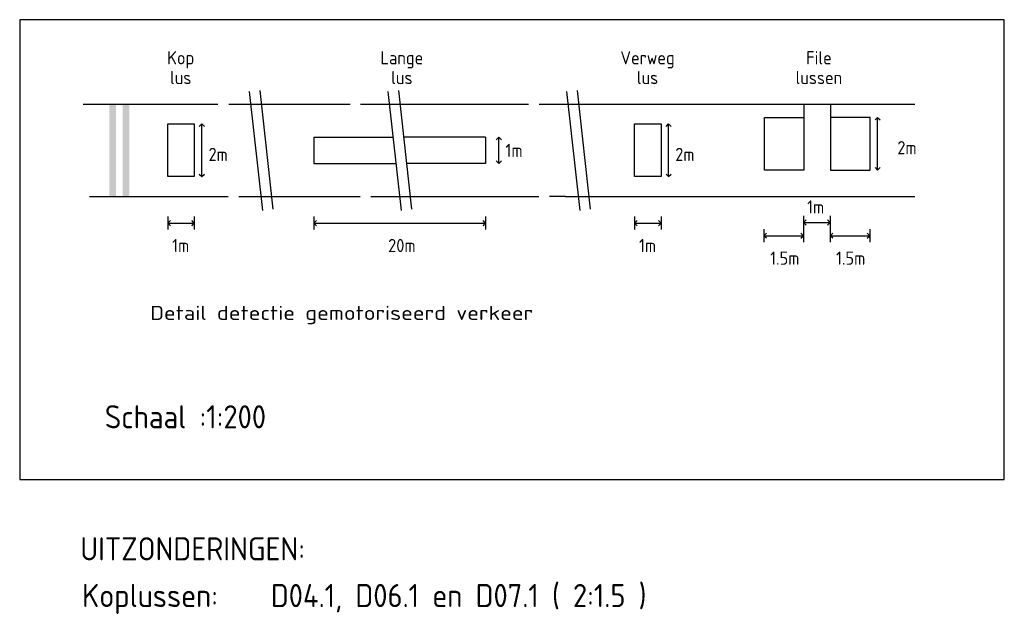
# Model space of a CAD drawing. Extents: x -244 to 1570, y 362 to 1124.
# Tile 1 of 10: x -244 to 129, y 362 to 587. Entities that reach past the tile are written whole.
import ezdxf
from ezdxf.enums import TextEntityAlignment as Align

# ---------------------------------------------------------------- set-up
doc = ezdxf.new("R2010")
doc.units = 0
doc.header["$LTSCALE"] = 0.09
doc.header["$MEASUREMENT"] = 0
doc.layers.get('0').update_dxf_attribs({"linetype": 'CONTINUOUS'})
for name, color, linetype in [('KADER', 7, 'CONTINUOUS'), ('kl-bs-vrilus', 34, 'CONTINUOUS'), ('VRI-VLOERSCHILDERING', 7, 'CONTINUOUS')]:
    doc.layers.add(name, color=color, linetype=linetype)
doc.styles.add('ISO', font='ISO.SHX', dxfattribs={"height": 1.8})

msp = doc.modelspace()

# ---------------------------------------------------------------- hatches: boundary and pattern name
at = {"layer": 'VRI-VLOERSCHILDERING'}
for points in [[(-207.43, 554.67), (-209.93, 554.67), (-209.93, 519.67), (-207.43, 519.67)], [(-202.43, 554.67), (-204.93, 554.67), (-204.93, 519.67), (-202.43, 519.67)]]:
    msp.add_hatch(color=256, dxfattribs=at).paths.add_polyline_path(points)

# ---------------------------------------------------------------- linework, layer by layer
for p, q in [((-243.9, 586.64, -918.26), (-243.9, 412.58, -918.26)), ((128.78, 586.64, -918.26), (-243.9, 586.64, -918.26)), ((128.78, 412.58, -918.26), (128.78, 586.64, -918.26)), ((-243.9, 412.58, -918.26), (128.78, 412.58, -918.26))]:
    msp.add_line(p, q)
at = {"color": 253}
for p, q in [((-157.05, 559.44, 2076.06), (-152.05, 514.44, 2076.06)), ((-153.07, 559.89, 2076.06), (-148.07, 514.89, 2076.06)), ((-104.51, 559.44, 2076.06), (-99.51, 514.44, 2076.06)), ((-100.54, 559.89, 2076.06), (-95.54, 514.89, 2076.06)), ((-36.93, 559.46, 2076.06), (-31.93, 514.46, 2076.06)), ((-32.95, 559.9, 2076.06), (-27.95, 514.9, 2076.06)), ((-219.93, 554.67, 2076.06), (-168.87, 554.67, 2076.06)), ((-164.78, 554.67, 2076.06), (-118.81, 554.67, 2076.06)), ((-114.94, 554.67, 2076.06), (-51.31, 554.67, 2076.06)), ((-47.27, 554.68, 2076.06), (94.97, 554.68, 2076.06)), ((79.84, 548.68, 2076.06), (80.84, 549.68, 2076.06)), ((80.84, 529.68, 2076.06), (80.84, 549.68, 2076.06)), ((80.84, 549.68, 2076.06), (81.84, 548.68, 2076.06)), ((0.73, 546.23, 2076.06), (1.73, 547.23, 2076.06)), ((1.73, 527.23, 2076.06), (1.73, 547.23, 2076.06)), ((1.73, 547.23, 2076.06), (2.73, 546.23, 2076.06)), ((79.84, 530.68, 2076.06), (80.84, 529.68, 2076.06)), ((80.84, 529.68, 2076.06), (81.84, 530.68, 2076.06)), ((0.73, 528.23, 2076.06), (1.73, 527.23, 2076.06)), ((1.73, 527.23, 2076.06), (2.73, 528.23, 2076.06)), ((-217.43, 519.67, 2076.06), (-165.03, 519.67, 2076.06)), ((-160.95, 519.67, 2076.06), (-115.05, 519.67, 2076.06)), ((-110.96, 519.67, 2076.06), (-47.39, 519.67, 2076.06)), ((-37.33, 519.69, 2076.06), (-43.37, 519.69, 2076.06)), ((-37.34, 519.68, 2076.06), (94.97, 519.68, 2076.06))]:
    msp.add_line(p, q, dxfattribs=at)
at = {"layer": 'kl-bs-vrilus'}
for p, q in [((-187.8, 527.23, 2076.06), (-187.8, 547.23, 2076.06)), ((-187.8, 547.23, 2076.06), (-177.8, 547.23, 2076.06)), ((-177.8, 547.23, 2076.06), (-177.8, 527.23, 2076.06)), ((-175.92, 546.23, 2076.06), (-174.92, 547.23, 2076.06)), ((-174.92, 527.23, 2076.06), (-174.92, 547.23, 2076.06)), ((-174.92, 547.23, 2076.06), (-173.92, 546.23, 2076.06)), ((-11.15, 547.23, 2076.06), (-1.15, 547.23, 2076.06)), ((-11.15, 527.23, 2076.06), (-11.15, 547.23, 2076.06)), ((-1.15, 547.23, 2076.06), (-1.15, 527.23, 2076.06)), ((-132.53, 542.17, 2076.06), (-102.53, 542.17, 2076.06)), ((-132.53, 542.17, 2076.06), (-132.53, 532.17, 2076.06)), ((-67.53, 542.17, 2076.06), (-98.53, 542.17, 2076.06)), ((-67.53, 542.17, 2076.06), (-67.53, 532.17, 2076.06)), ((-63.53, 541.17, 2076.06), (-62.53, 542.17, 2076.06)), ((-62.53, 532.17, 2076.06), (-62.53, 542.17, 2076.06)), ((-62.53, 542.17, 2076.06), (-61.53, 541.17, 2076.06)), ((-63.53, 533.17, 2076.06), (-62.53, 532.17, 2076.06)), ((-62.53, 532.17, 2076.06), (-61.53, 533.17, 2076.06)), ((-132.53, 532.17, 2076.06), (-101.53, 532.17, 2076.06)), ((-67.53, 532.17, 2076.06), (-97.53, 532.17, 2076.06)), ((-177.8, 527.23, 2076.06), (-187.8, 527.23, 2076.06)), ((-175.92, 528.23, 2076.06), (-174.92, 527.23, 2076.06)), ((-174.92, 527.23, 2076.06), (-173.92, 528.23, 2076.06)), ((-1.15, 527.23, 2076.06), (-11.15, 527.23, 2076.06)), ((-187.8, 512.17, 2076.06), (-187.8, 507.17, 2076.06)), ((-187.8, 509.67, 2076.06), (-186.8, 510.67, 2076.06)), ((-177.8, 509.67, 2076.06), (-178.8, 510.67, 2076.06)), ((-177.8, 512.17, 2076.06), (-177.8, 507.17, 2076.06)), ((-132.53, 512.17, 2076.06), (-132.53, 507.17, 2076.06)), ((-132.53, 512.17, 2076.06), (-132.53, 507.17, 2076.06)), ((-132.53, 509.67, 2076.06), (-131.53, 510.67, 2076.06)), ((-67.53, 509.67, 2076.06), (-68.53, 510.67, 2076.06)), ((-67.53, 512.17, 2076.06), (-67.53, 507.17, 2076.06)), ((-67.53, 512.17, 2076.06), (-67.53, 507.17, 2076.06)), ((-11.15, 512.17, 2076.06), (-11.15, 507.17, 2076.06)), ((-11.15, 509.67, 2076.06), (-10.15, 510.67, 2076.06)), ((-1.15, 509.67, 2076.06), (-2.15, 510.67, 2076.06)), ((-1.15, 512.17, 2076.06), (-1.15, 507.17, 2076.06)), ((52.82, 512.39, 2076.06), (52.82, 507.39, 2076.06)), ((52.82, 509.89, 2076.06), (53.82, 510.89, 2076.06)), ((62.82, 509.89, 2076.06), (61.82, 510.89, 2076.06)), ((62.82, 512.39, 2076.06), (62.82, 507.39, 2076.06)), ((-187.8, 509.67, 2076.06), (-177.8, 509.67, 2076.06)), ((-186.8, 508.67, 2076.06), (-187.8, 509.67, 2076.06)), ((-178.8, 508.67, 2076.06), (-177.8, 509.67, 2076.06)), ((-132.53, 509.67, 2076.06), (-67.53, 509.67, 2076.06)), ((-131.53, 508.67, 2076.06), (-132.53, 509.67, 2076.06)), ((-68.53, 508.67, 2076.06), (-67.53, 509.67, 2076.06)), ((-11.15, 509.67, 2076.06), (-1.15, 509.67, 2076.06)), ((-10.15, 508.67, 2076.06), (-11.15, 509.67, 2076.06)), ((-2.15, 508.67, 2076.06), (-1.15, 509.67, 2076.06)), ((37.82, 507.39, 2076.06), (37.82, 502.39, 2076.06)), ((52.82, 509.89, 2076.06), (62.82, 509.89, 2076.06)), ((53.82, 508.89, 2076.06), (52.82, 509.89, 2076.06)), ((52.82, 507.39, 2076.06), (52.82, 502.39, 2076.06)), ((61.82, 508.89, 2076.06), (62.82, 509.89, 2076.06)), ((62.82, 507.39, 2076.06), (62.82, 502.39, 2076.06)), ((77.82, 507.39, 2076.06), (77.82, 502.39, 2076.06)), ((37.82, 504.89, 2076.06), (38.82, 505.89, 2076.06)), ((37.82, 504.89, 2076.06), (52.82, 504.89, 2076.06)), ((38.82, 503.89, 2076.06), (37.82, 504.89, 2076.06)), ((52.82, 504.89, 2076.06), (51.82, 505.89, 2076.06)), ((51.82, 503.89, 2076.06), (52.82, 504.89, 2076.06)), ((62.82, 504.89, 2076.06), (63.82, 505.89, 2076.06)), ((63.82, 503.89, 2076.06), (62.82, 504.89, 2076.06)), ((62.82, 504.89, 2076.06), (77.82, 504.89, 2076.06)), ((77.82, 504.89, 2076.06), (76.82, 505.89, 2076.06)), ((76.82, 503.89, 2076.06), (77.82, 504.89, 2076.06))]:
    msp.add_line(p, q, dxfattribs=at)
at = {"layer": 'kl-bs-vrilus', "elevation": 2076.06}
for points in [[(52.96, 554.68), (52.96, 529.68), (37.96, 529.68), (37.96, 549.68), (52.96, 549.68)], [(62.96, 554.68), (62.96, 529.68), (77.96, 529.68), (77.96, 549.68), (62.96, 549.68)]]:
    msp.add_lwpolyline(points, dxfattribs=at)

# ---------------------------------------------------------------- texts
at = {"style": 'ISO'}
for s, p in [('Kop', (-182.96, 568.23, 2076.06)), ('Lange', (-99.25, 568.23, 2076.06)), ('Verweg', (-6.26, 568.23, 2076.06)), ('File', (58.6, 568.23, 2076.06)), ('lus', (-182.96, 560.75, 2076.06)), ('lus', (-99.25, 560.75, 2076.06)), ('lus', (-6.26, 560.75, 2076.06)), ('lussen', (58.6, 560.75, 2076.06))]:
    msp.add_text(s, height=5, dxfattribs=at).set_placement(p, align=Align.BOTTOM_CENTER)
at = {"color": 253, "style": 'ISO'}
msp.add_text('2m', height=5, dxfattribs=at).set_placement((4.23, 533.14, 2076.06))
at = {"style": 'ISO'}
msp.add_text('Detail detectie gemotoriseerd verkeer', height=5.3329, dxfattribs=at).set_placement((-194.54, 473, -918.26), (-49.54, 473, -918.26), align=Align.ALIGNED)
at = {"layer": 'KADER', "style": 'ISO'}
for s, p in [('Schaal :1:200', (-211.67, 431.97, -918.26)), ('UITZONDERINGEN:', (-220.97, 382, 2275.68)), ('Koplussen:    D04.1, D06.1 en D07.1 ( 2:1.5 )', (-220.29, 364.32, 2275.68))]:
    msp.add_text(s, height=8.75, dxfattribs=at).set_placement(p)
at = {"layer": 'kl-bs-vrilus', "style": 'ISO'}
for s, p in [('2m', (88.29, 535.68, 2076.06)), ('2m', (-172.42, 533.14, 2076.06)), ('1m', (-60.03, 534.67, 2076.06))]:
    msp.add_text(s, height=5, dxfattribs=at).set_placement(p)
for s, p in [('1m', (57.37, 511.77, 2076.06)), ('1m', (-182.96, 497.17, 2076.06)), ('20m', (-99.25, 497.17, 2076.06)), ('1m', (-6.26, 497.17, 2076.06)), ('1.5m', (45.68, 492.39, 2076.06)), ('1.5m', (70.62, 492.39, 2076.06))]:
    msp.add_text(s, height=5, dxfattribs=at).set_placement(p, align=Align.BOTTOM_CENTER)

doc.saveas('drawing.dxf')
